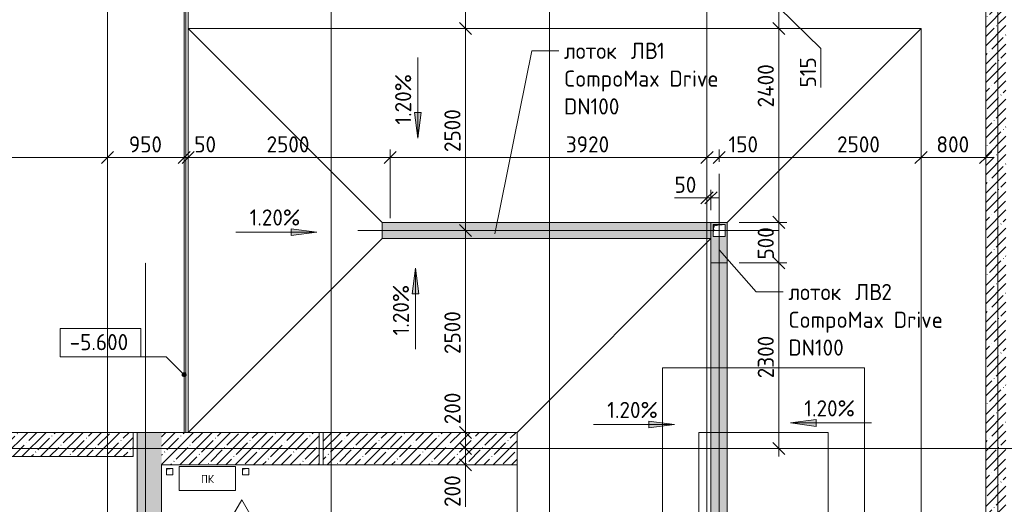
# Model space of a CAD drawing. Header units: millimetres. Extents: x 93132 to 156147, y -10965 to 65044.
# Tile 42 of 58: x 104414 to 116600, y 34510 to 40508. Entities that reach past the tile are written whole.
import ezdxf

# ---------------------------------------------------------------- set-up
doc = ezdxf.new("R2010")
doc.units = ezdxf.units.MM
for name, pattern in [('3_ Штрих_ 1 х 1 мм', [2, 1, -1]), ('4_ Штрихпунктир_ 10 х 2 мм', [14, 10, -2, 0, -2]), ('4_ Штрихпунктир_ 15 х 2 мм', [19, 15, -2, 0, -2])]:
    doc.linetypes.add(name, pattern=pattern)
for name, color, linetype, lineweight in [('A-ANNO-DIMS', 7, 'Continuous', 5), ('A-ANNO-DIMS-100', 7, 'Continuous', 5), ('A-ANNO-NOTE', 7, 'Continuous', 5), ('A-DETL', 7, 'Continuous', 25), ('A-DETL-GENF', 7, 'Continuous', 13), ('A-FLOR', 7, 'Continuous', 13), ('A-FLOR-IDEN', 7, 'Continuous', 5), ('A-GENM', 7, 'Continuous', 13), ('A-WALL', 7, 'Continuous', 13), ('A-WALL-PATT', 7, 'Continuous', 13), ('C-PRKG', 7, 'Continuous', 13), ('G-ANNO-DIMS', 7, 'Continuous', 5), ('G-ANNO-TEXT', 7, 'Continuous', 5), ('M-EQPM', 7, 'Continuous', 13), ('S-GRID', 7, 'Continuous', 5)]:
    doc.layers.add(name, color=color, linetype=linetype, lineweight=lineweight)
doc.styles.add('GOST Common', font='GOST_Common.ttf', dxfattribs={"height": 100})
doc.styles.add('GOST Common_2', font='GOST_Common.ttf', dxfattribs={"height": 200})
doc.dimstyles.new('2_мм', dxfattribs={"dimscale": 304.8, "dimtxt": 201.142999, "dimasz": 0.492126, "dimexe": 0.328084, "dimexo": 0.492126, "dimgap": 0, "dimtad": 1, "dimdec": 0, "dimdsep": 46, "dimtxsty": 'GOST Common_2', "dimblk1": 'OBLIQUE', "dimblk2": 'OBLIQUE', "dimsah": 1, "dimcen": 0.09, "dimdle": 0.328084, "dimadec": 5, "dimazin": 2, "dimtfac": 1, "dimtdec": 4, "dimtix": 1, "dimtmove": 0, "dimatfit": 3, "dimfxl": 1, "dimtvp": 1, "dimtolj": 1, "dimtzin": 0, "dimarcsym": 2})
doc.dimstyles.new('2_мм_1', dxfattribs={"dimscale": 304.8, "dimtxt": 201.142999, "dimasz": 0.492126, "dimexe": 0.328084, "dimexo": 0.492126, "dimgap": 0, "dimtad": 1, "dimdec": 0, "dimdsep": 46, "dimtxsty": 'GOST Common_2', "dimblk1": 'OBLIQUE', "dimblk2": 'OBLIQUE', "dimsah": 1, "dimcen": 0.09, "dimdle": 0.328084, "dimadec": 5, "dimazin": 2, "dimtfac": 1, "dimtdec": 4, "dimtix": 1, "dimtmove": 1, "dimatfit": 3, "dimfxl": 1, "dimtvp": 1, "dimtolj": 1, "dimtzin": 0, "dimarcsym": 2})
pattern_1 = [(45, (0, 0), (-114.04925, 114.04925), []), (45, (114.05, 0), (-114.04925, 114.04925), [201.612, -40.322, 3.353, -36.97])]

# ---------------------------------------------------------------- blocks, each defined once
blk = doc.blocks.new('АР_Лоток - 200х100h_ЛВ1-7518962--01_Подвал_МП_часть Г')
at = {"layer": 'M-EQPM', "true_color": 0xdddddd}
blk.add_hatch(color=254, dxfattribs=at).paths.add_polyline_path([(20700, -100), (20700, 100), (0, 100), (0, -100), (17182, -100)])
at = {"layer": 'M-EQPM'}
blk.add_line((0, 100), (0, -100), dxfattribs=at)
blk = doc.blocks.new('АР_Лоток - 200х100h_ЛВ1-7189406--01_Подвал_МП_часть Г')
at = {"layer": 'M-EQPM', "true_color": 0xdddddd}
blk.add_hatch(color=254, dxfattribs=at).paths.add_polyline_path([(3334, -100), (4070, -100), (4070, 100), (0, 100), (0, -100), (1970, -100)])
at = {"layer": 'M-EQPM'}
blk.add_line((4070, -100), (4070, 100), dxfattribs=at)
blk = doc.blocks.new('АР_Канал вертикальный прямоугольный - ПК-3237398--01_Подвал_МП_часть Г')
at = {"layer": 'A-DETL-GENF', "linetype": '3_ Штрих_ 1 х 1 мм'}
for p, q in [((350, 150), (-350, 150)), ((-350, 150), (-350, -150)), ((350, -150), (350, 150)), ((-350, -150), (350, -150))]:
    blk.add_line(p, q, dxfattribs=at)
at = {"layer": 'M-EQPM'}
for p, q in [((-350, -150), (-350, 150)), ((-350, 150), (350, 150)), ((350, 150), (350, -150)), ((350, -150), (-350, -150))]:
    blk.add_line(p, q, dxfattribs=at)
blk = doc.blocks.new('АР_Канал вертикальный прямоугольный - ВК-5405369--01_Подвал_МП_часть Г')
at = {"layer": 'A-DETL-GENF'}
blk.add_hatch(color=256, dxfattribs=at).paths.add_polyline_path([(-75, -75), (-60, 60), (75, 75), (-75, 75)])
at = {"layer": 'A-DETL-GENF', "linetype": '3_ Штрих_ 1 х 1 мм'}
for p, q in [((75, 75), (-75, 75)), ((-75, 75), (-75, -75)), ((75, 75), (-75, 75)), ((-75, 75), (-75, -75)), ((-75, -75), (-60, 60)), ((-75, -75), (-60, 60)), ((-60, 60), (75, 75)), ((-60, 60), (75, 75)), ((75, -75), (75, 75)), ((-75, -75), (75, -75))]:
    blk.add_line(p, q, dxfattribs=at)
at = {"layer": 'M-EQPM'}
for p, q in [((-75, -75), (-75, 75)), ((-75, 75), (75, 75)), ((75, 75), (75, -75)), ((75, -75), (-75, -75))]:
    blk.add_line(p, q, dxfattribs=at)
blk = doc.blocks.new('АР_Канал вертикальный прямоугольный - АПТ-5386077--01_Подвал_МП_часть Г')
at = {"layer": 'A-DETL-GENF'}
blk.add_hatch(color=256, dxfattribs=at).paths.add_polyline_path([(-40, -40), (-32, 32), (40, 40), (-40, 40)])
at = {"layer": 'A-DETL-GENF', "linetype": '3_ Штрих_ 1 х 1 мм'}
for p, q in [((40, 40), (-40, 40)), ((-40, 40), (-40, -40)), ((40, 40), (-40, 40)), ((-40, 40), (-40, -40)), ((-40, -40), (-32, 32)), ((-40, -40), (-32, 32)), ((-32, 32), (40, 40)), ((-32, 32), (40, 40)), ((40, -40), (40, 40)), ((-40, -40), (40, -40))]:
    blk.add_line(p, q, dxfattribs=at)
at = {"layer": 'M-EQPM'}
for p, q in [((-40, -40), (-40, 40)), ((-40, 40), (40, 40)), ((40, 40), (40, -40)), ((40, -40), (-40, -40))]:
    blk.add_line(p, q, dxfattribs=at)
blk = doc.blocks.new('АР_Лоток - 200х100h-4193532--01_Подвал_МП_часть Г')
at = {"layer": 'M-EQPM', "true_color": 0x408080, "transparency": 33554560}
h = blk.add_hatch(color=137, dxfattribs=at)
h.paths.add_polyline_path([(500, 100), (0, 100), (0, -100), (500, -100)])
h.paths.add_polyline_path([(175, 75), (175, -75), (25, -75), (25, 75), (40, 75)])
at = {"layer": 'M-EQPM'}
for p, q in [((500, -100), (500, 100)), ((0, -100), (200, -100))]:
    blk.add_line(p, q, dxfattribs=at)
blk = doc.blocks.new('АР-Заполнение деф_ шва - Д_ш_-4338033--01_Подвал_МП_часть Г')
at = {"layer": 'A-GENM'}
for p, q in [((13575, 25), (39975, 25)), ((13575, -25), (39975, -25))]:
    blk.add_line(p, q, dxfattribs=at)
blk = doc.blocks.new('АР_Машиноместо - 4900x2400_М__5300х2500_-3113489--01_Подвал_МП_часть Г')
at = {"layer": 'C-PRKG'}
for p, q in [((2500, 5300), (0, 5300)), ((0, 0), (0, 5300)), ((2500, 0), (2500, 5300)), ((450, 4500), (2050, 4500)), ((450, 800), (450, 4500)), ((2050, 800), (2050, 4500)), ((450, 800), (2050, 800)), ((2500, 0), (0, 0))]:
    blk.add_line(p, q, dxfattribs=at)
blk = doc.blocks.new('DIMBLOCK21--01_Подвал_МП_часть Г')
at = {"layer": 'A-ANNO-DIMS-100', "transparency": 16777216}
for p, q in [((102210, 38759), (102210, 38903)), ((105500, 38759), (105500, 38903)), ((102210, 38803), (105500, 38803)), ((102210, 38803), (102210, 38759)), ((105500, 38803), (105500, 38759))]:
    blk.add_line(p, q, dxfattribs=at)
at = {"layer": 'A-ANNO-DIMS-100', "lineweight": 25, "transparency": 16777216}
for p, q in [((102210, 38803), (102285, 38878)), ((105500, 38803), (105575, 38878)), ((102210, 38803), (102135, 38728)), ((105500, 38803), (105425, 38728))]:
    blk.add_line(p, q, dxfattribs=at)
at = {"layer": 'A-ANNO-DIMS-100', "color": 0, "transparency": 16777216, "insert": (103575, 39065), "char_height": 200, "width": 670.93, "attachment_point": 1, "line_spacing_factor": 1.022761, "style": 'GOST Common_2'}
blk.add_mtext('3290', dxfattribs=at)
blk = doc.blocks.new('_Oblique')
at = {"color": 0, "linetype": 'ByBlock', "lineweight": -2}
blk.add_line((-0.5, -0.5), (0.5, 0.5), dxfattribs=at)
blk = doc.blocks.new('DIMBLOCK22--01_Подвал_МП_часть Г')
at = {"layer": 'A-ANNO-DIMS-100', "transparency": 16777216}
for p, q in [((105500, 38759), (105500, 38903)), ((106450, 38759), (106450, 38903)), ((105500, 38803), (106450, 38803)), ((105500, 38803), (105500, 38759)), ((106450, 38803), (106450, 38759))]:
    blk.add_line(p, q, dxfattribs=at)
at = {"layer": 'A-ANNO-DIMS-100', "lineweight": 25, "transparency": 16777216}
for p, q in [((105500, 38803), (105575, 38878)), ((106450, 38803), (106525, 38878)), ((105500, 38803), (105425, 38728)), ((106450, 38803), (106375, 38728))]:
    blk.add_line(p, q, dxfattribs=at)
at = {"layer": 'A-ANNO-DIMS-100', "color": 0, "transparency": 16777216, "insert": (105765, 39065), "char_height": 200, "width": 503.2, "attachment_point": 1, "line_spacing_factor": 1.022761, "style": 'GOST Common_2'}
blk.add_mtext('950', dxfattribs=at)
blk = doc.blocks.new('DIMBLOCK23--01_Подвал_МП_часть Г')
at = {"layer": 'A-ANNO-DIMS-100', "transparency": 16777216}
for p, q in [((106450, 38759), (106450, 38903)), ((106500, 38759), (106500, 38903)), ((106450, 38803), (106500, 38803)), ((106450, 38803), (106450, 38759)), ((106475, 38803), (106475, 38803)), ((106854, 38803), (106475, 38803)), ((106500, 38803), (106500, 38759))]:
    blk.add_line(p, q, dxfattribs=at)
at = {"layer": 'A-ANNO-DIMS-100', "lineweight": 25, "transparency": 16777216}
for p, q in [((106450, 38803), (106525, 38878)), ((106500, 38803), (106575, 38878)), ((106450, 38803), (106375, 38728)), ((106500, 38803), (106425, 38728))]:
    blk.add_line(p, q, dxfattribs=at)
at = {"layer": 'A-ANNO-DIMS-100', "color": 0, "transparency": 16777216, "insert": (106575, 39065), "char_height": 200, "width": 335.47, "attachment_point": 1, "line_spacing_factor": 1.022761, "style": 'GOST Common_2'}
blk.add_mtext('50', dxfattribs=at)
blk = doc.blocks.new('DIMBLOCK24--01_Подвал_МП_часть Г')
at = {"layer": 'A-ANNO-DIMS-100', "transparency": 16777216}
for p, q in [((106500, 38759), (106500, 38903)), ((109000, 38050), (109000, 38903)), ((106500, 38803), (109000, 38803)), ((106500, 38803), (106500, 38759)), ((109000, 38803), (109000, 38050))]:
    blk.add_line(p, q, dxfattribs=at)
at = {"layer": 'A-ANNO-DIMS-100', "lineweight": 25, "transparency": 16777216}
for p, q in [((106500, 38803), (106575, 38878)), ((109000, 38803), (109075, 38878)), ((106500, 38803), (106425, 38728)), ((109000, 38803), (108925, 38728))]:
    blk.add_line(p, q, dxfattribs=at)
at = {"layer": 'A-ANNO-DIMS-100', "color": 0, "transparency": 16777216, "insert": (107470, 39065), "char_height": 200, "width": 670.93, "attachment_point": 1, "line_spacing_factor": 1.022761, "style": 'GOST Common_2'}
blk.add_mtext('2500', dxfattribs=at)
blk = doc.blocks.new('DIMBLOCK25--01_Подвал_МП_часть Г')
at = {"layer": 'A-ANNO-DIMS-100', "transparency": 16777216}
for p, q in [((109000, 38050), (109000, 38903)), ((112920, 38759), (112920, 38903)), ((109000, 38803), (112920, 38803)), ((109000, 38803), (109000, 38050)), ((111074, 38803), (110960, 38803)), ((111733, 38803), (111074, 38803)), ((112920, 38803), (112920, 38759))]:
    blk.add_line(p, q, dxfattribs=at)
at = {"layer": 'A-ANNO-DIMS-100', "lineweight": 25, "transparency": 16777216}
for p, q in [((109000, 38803), (109075, 38878)), ((112920, 38803), (112995, 38878)), ((109000, 38803), (108925, 38728)), ((112920, 38803), (112845, 38728))]:
    blk.add_line(p, q, dxfattribs=at)
at = {"layer": 'A-ANNO-DIMS-100', "color": 0, "transparency": 16777216, "insert": (111174, 39065), "char_height": 200, "width": 670.93, "attachment_point": 1, "line_spacing_factor": 1.022761, "style": 'GOST Common_2'}
blk.add_mtext('3920', dxfattribs=at)
blk = doc.blocks.new('DIMBLOCK26--01_Подвал_МП_часть Г')
at = {"layer": 'A-ANNO-DIMS-100', "transparency": 16777216}
for p, q in [((112920, 38759), (112920, 38903)), ((113070, 38750), (113070, 38903)), ((112920, 38803), (113070, 38803)), ((112920, 38803), (112920, 38759)), ((113087, 38803), (112995, 38803)), ((113070, 38803), (113070, 38750)), ((113569, 38803), (113087, 38803))]:
    blk.add_line(p, q, dxfattribs=at)
at = {"layer": 'A-ANNO-DIMS-100', "lineweight": 25, "transparency": 16777216}
for p, q in [((112920, 38803), (112995, 38878)), ((113070, 38803), (113145, 38878)), ((112920, 38803), (112845, 38728)), ((113070, 38803), (112995, 38728))]:
    blk.add_line(p, q, dxfattribs=at)
at = {"layer": 'A-ANNO-DIMS-100', "color": 0, "transparency": 16777216, "insert": (113187, 39065), "char_height": 200, "width": 458.2, "attachment_point": 1, "line_spacing_factor": 1.022761, "style": 'GOST Common_2'}
blk.add_mtext('150', dxfattribs=at)
blk = doc.blocks.new('DIMBLOCK27--01_Подвал_МП_часть Г')
at = {"layer": 'A-ANNO-DIMS-100', "transparency": 16777216}
for p, q in [((113070, 38750), (113070, 38903)), ((115570, 38759), (115570, 38903)), ((113070, 38803), (115570, 38803)), ((113070, 38803), (113070, 38750)), ((114430, 38803), (114320, 38803)), ((115090, 38803), (114430, 38803)), ((115570, 38803), (115570, 38759))]:
    blk.add_line(p, q, dxfattribs=at)
at = {"layer": 'A-ANNO-DIMS-100', "lineweight": 25, "transparency": 16777216}
for p, q in [((113070, 38803), (113145, 38878)), ((115570, 38803), (115645, 38878)), ((113070, 38803), (112995, 38728)), ((115570, 38803), (115495, 38728))]:
    blk.add_line(p, q, dxfattribs=at)
at = {"layer": 'A-ANNO-DIMS-100', "color": 0, "transparency": 16777216, "insert": (114530, 39065), "char_height": 200, "width": 670.93, "attachment_point": 1, "line_spacing_factor": 1.022761, "style": 'GOST Common_2'}
blk.add_mtext('2500', dxfattribs=at)
blk = doc.blocks.new('DIMBLOCK28--01_Подвал_МП_часть Г')
at = {"layer": 'A-ANNO-DIMS-100', "transparency": 16777216}
for p, q in [((115570, 38759), (115570, 38903)), ((116370, 38759), (116370, 38903)), ((115570, 38803), (116470, 38803)), ((115570, 38803), (115570, 38759)), ((116370, 38803), (116370, 38759))]:
    blk.add_line(p, q, dxfattribs=at)
at = {"layer": 'A-ANNO-DIMS-100', "lineweight": 25, "transparency": 16777216}
for p, q in [((115570, 38803), (115645, 38878)), ((116370, 38803), (116445, 38878)), ((115570, 38803), (115495, 38728)), ((116370, 38803), (116295, 38728))]:
    blk.add_line(p, q, dxfattribs=at)
at = {"layer": 'A-ANNO-DIMS-100', "color": 0, "transparency": 16777216, "insert": (115760, 39065), "char_height": 200, "width": 503.2, "attachment_point": 1, "line_spacing_factor": 1.022761, "style": 'GOST Common_2'}
blk.add_mtext('800', dxfattribs=at)
blk = doc.blocks.new('DIMBLOCK29--01_Подвал_МП_часть Г')
at = {"layer": 'A-ANNO-DIMS-100', "lineweight": 25, "transparency": 16777216}
for p, q in [((109931, 35200), (109856, 35275)), ((109931, 35200), (110006, 35125)), ((109931, 35000), (109856, 35075)), ((109931, 35000), (110006, 34925))]:
    blk.add_line(p, q, dxfattribs=at)
at = {"layer": 'A-ANNO-DIMS-100', "transparency": 16777216}
for p, q in [((109975, 35200), (109831, 35200)), ((109931, 34900), (109931, 35200)), ((109931, 35200), (109975, 35200)), ((109931, 34996), (109931, 35100)), ((109975, 35000), (109831, 35000)), ((109931, 35000), (109975, 35000)), ((109931, 34477), (109931, 34996))]:
    blk.add_line(p, q, dxfattribs=at)
at = {"layer": 'A-ANNO-DIMS-100', "color": 0, "transparency": 16777216, "insert": (109670, 34477), "char_height": 200, "width": 503.2, "attachment_point": 1, "rotation": 90, "line_spacing_factor": 1.022761, "style": 'GOST Common_2'}
blk.add_mtext('200', dxfattribs=at)
blk = doc.blocks.new('DIMBLOCK30--01_Подвал_МП_часть Г')
at = {"layer": 'A-ANNO-DIMS-100', "transparency": 16777216}
for p, q in [((109931, 35920), (109931, 35401)), ((109975, 35400), (109831, 35400)), ((109931, 35401), (109931, 35300)), ((109931, 35200), (109931, 35400)), ((109931, 35400), (109975, 35400)), ((109975, 35200), (109831, 35200)), ((109931, 35200), (109975, 35200))]:
    blk.add_line(p, q, dxfattribs=at)
at = {"layer": 'A-ANNO-DIMS-100', "lineweight": 25, "transparency": 16777216}
for p, q in [((109931, 35400), (109856, 35475)), ((109931, 35400), (110006, 35325)), ((109931, 35200), (109856, 35275)), ((109931, 35200), (110006, 35125))]:
    blk.add_line(p, q, dxfattribs=at)
at = {"layer": 'A-ANNO-DIMS-100', "color": 0, "transparency": 16777216, "insert": (109670, 35501), "char_height": 200, "width": 503.2, "attachment_point": 1, "rotation": 90, "line_spacing_factor": 1.022761, "style": 'GOST Common_2'}
blk.add_mtext('200', dxfattribs=at)
blk = doc.blocks.new('DIMBLOCK31--01_Подвал_МП_часть Г')
at = {"layer": 'A-ANNO-DIMS-100', "transparency": 16777216}
for p, q in [((109975, 37900), (109831, 37900)), ((109931, 35400), (109931, 37900)), ((109931, 37900), (109975, 37900)), ((109975, 35400), (109831, 35400)), ((109931, 35400), (109975, 35400))]:
    blk.add_line(p, q, dxfattribs=at)
at = {"layer": 'A-ANNO-DIMS-100', "lineweight": 25, "transparency": 16777216}
for p, q in [((109931, 37900), (109856, 37975)), ((109931, 37900), (110006, 37825)), ((109931, 35400), (109856, 35475)), ((109931, 35400), (110006, 35325))]:
    blk.add_line(p, q, dxfattribs=at)
at = {"layer": 'A-ANNO-DIMS-100', "color": 0, "transparency": 16777216, "insert": (109670, 36370), "char_height": 200, "width": 670.93, "attachment_point": 1, "rotation": 90, "line_spacing_factor": 1.022761, "style": 'GOST Common_2'}
blk.add_mtext('2500', dxfattribs=at)
blk = doc.blocks.new('DIMBLOCK32--01_Подвал_МП_часть Г')
at = {"layer": 'A-ANNO-DIMS-100', "lineweight": 25, "transparency": 16777216}
for p, q in [((109931, 40400), (109856, 40475)), ((109931, 40400), (110006, 40325)), ((109931, 37900), (109856, 37975)), ((109931, 37900), (110006, 37825))]:
    blk.add_line(p, q, dxfattribs=at)
at = {"layer": 'A-ANNO-DIMS-100', "transparency": 16777216}
for p, q in [((109975, 40400), (109831, 40400)), ((109931, 37900), (109931, 40400)), ((109931, 40400), (109975, 40400)), ((109975, 37900), (109831, 37900)), ((109931, 37900), (109975, 37900))]:
    blk.add_line(p, q, dxfattribs=at)
at = {"layer": 'A-ANNO-DIMS-100', "color": 0, "transparency": 16777216, "insert": (109670, 38870), "char_height": 200, "width": 670.93, "attachment_point": 1, "rotation": 90, "line_spacing_factor": 1.022761, "style": 'GOST Common_2'}
blk.add_mtext('2500', dxfattribs=at)
blk = doc.blocks.new('DIMBLOCK33--01_Подвал_МП_часть Г')
at = {"layer": 'A-ANNO-DIMS-100', "lineweight": 25, "transparency": 16777216}
for p, q in [((109931, 41675), (109856, 41750)), ((109931, 41675), (110006, 41600)), ((109931, 40400), (109856, 40475)), ((109931, 40400), (110006, 40325))]:
    blk.add_line(p, q, dxfattribs=at)
at = {"layer": 'A-ANNO-DIMS-100', "transparency": 16777216}
for p, q in [((109975, 41675), (109831, 41675)), ((109931, 40400), (109931, 41675)), ((109931, 41675), (109975, 41675)), ((109975, 40400), (109831, 40400)), ((109931, 40400), (109975, 40400))]:
    blk.add_line(p, q, dxfattribs=at)
at = {"layer": 'A-ANNO-DIMS-100', "color": 0, "transparency": 16777216, "insert": (109670, 40777), "char_height": 200, "width": 625.93, "attachment_point": 1, "rotation": 90, "line_spacing_factor": 1.022761, "style": 'GOST Common_2'}
blk.add_mtext('1275', dxfattribs=at)
blk = doc.blocks.new('Высотные отметки - Frame_2-749557--01_Подвал_МП_часть Г')
at = {"layer": 'G-ANNO-DIMS'}
for p, q in [((-5, 3.5), (-5, 0)), ((5, 3.5), (-5, 3.5)), ((5, 0), (5, 3.5)), ((-5, 0), (5, 0))]:
    blk.add_line(p, q, dxfattribs=at)
blk = doc.blocks.new('Марка полов - Марка полов-4106608--01_Подвал_МП_часть Г')
at = {"layer": 'A-FLOR-IDEN'}
for p, q in [((0, 7), (-6.06, -3.5)), ((6.06, -3.5), (0, 7)), ((-6.06, -3.5), (6.06, -3.5))]:
    blk.add_line(p, q, dxfattribs=at)
blk = doc.blocks.new('DIMBLOCK114--01_Подвал_МП_часть Г')
at = {"layer": 'A-ANNO-DIMS-100', "transparency": 16777216}
for p, q in [((112920, 38259), (112920, 38403)), ((112970, 38150), (112970, 38403)), ((112519, 38303), (112898, 38303)), ((112820, 38303), (113070, 38303)), ((112898, 38303), (112945, 38303)), ((112920, 38303), (112920, 38259)), ((112970, 38303), (112970, 38150))]:
    blk.add_line(p, q, dxfattribs=at)
at = {"layer": 'A-ANNO-DIMS-100', "lineweight": 25, "transparency": 16777216}
for p, q in [((112920, 38303), (112845, 38228)), ((112970, 38303), (112895, 38228)), ((112920, 38303), (112995, 38378)), ((112970, 38303), (113045, 38378))]:
    blk.add_line(p, q, dxfattribs=at)
at = {"layer": 'A-ANNO-DIMS-100', "color": 0, "transparency": 16777216, "insert": (112519, 38565), "char_height": 200, "width": 335.47, "attachment_point": 1, "line_spacing_factor": 1.022761, "style": 'GOST Common_2'}
blk.add_mtext('50', dxfattribs=at)
blk = doc.blocks.new('DIMBLOCK115--01_Подвал_МП_часть Г')
at = {"layer": 'A-ANNO-DIMS-100', "lineweight": 25, "transparency": 16777216}
for p, q in [((113809, 37500), (113734, 37575)), ((113809, 37500), (113884, 37425)), ((113809, 35200), (113734, 35275)), ((113809, 35200), (113884, 35125))]:
    blk.add_line(p, q, dxfattribs=at)
at = {"layer": 'A-ANNO-DIMS-100', "transparency": 16777216}
for p, q in [((113320, 37500), (113909, 37500)), ((113809, 37500), (113320, 37500)), ((113809, 35100), (113809, 37500)), ((113853, 35200), (113709, 35200)), ((113809, 35200), (113853, 35200))]:
    blk.add_line(p, q, dxfattribs=at)
at = {"layer": 'A-ANNO-DIMS-100', "color": 0, "transparency": 16777216, "insert": (113548, 36070), "char_height": 200, "width": 670.93, "attachment_point": 1, "rotation": 90, "line_spacing_factor": 1.022761, "style": 'GOST Common_2'}
blk.add_mtext('2300', dxfattribs=at)
blk = doc.blocks.new('DIMBLOCK116--01_Подвал_МП_часть Г')
at = {"layer": 'A-ANNO-DIMS-100', "lineweight": 25, "transparency": 16777216}
for p, q in [((113809, 38000), (113734, 38075)), ((113809, 38000), (113884, 37925)), ((113809, 37500), (113734, 37575)), ((113809, 37500), (113884, 37425))]:
    blk.add_line(p, q, dxfattribs=at)
at = {"layer": 'A-ANNO-DIMS-100', "transparency": 16777216}
for p, q in [((113320, 38000), (113909, 38000)), ((113809, 38000), (113320, 38000)), ((113809, 37500), (113809, 38000)), ((113320, 37500), (113909, 37500)), ((113809, 37500), (113320, 37500))]:
    blk.add_line(p, q, dxfattribs=at)
at = {"layer": 'A-ANNO-DIMS-100', "color": 0, "transparency": 16777216, "insert": (113548, 37540), "char_height": 200, "width": 503.2, "attachment_point": 1, "rotation": 90, "line_spacing_factor": 1.022761, "style": 'GOST Common_2'}
blk.add_mtext('500', dxfattribs=at)
blk = doc.blocks.new('DIMBLOCK117--01_Подвал_МП_часть Г')
at = {"layer": 'A-ANNO-DIMS-100', "lineweight": 25, "transparency": 16777216}
for p, q in [((113809, 40400), (113734, 40475)), ((113809, 40400), (113884, 40325)), ((113809, 38000), (113734, 38075)), ((113809, 38000), (113884, 37925))]:
    blk.add_line(p, q, dxfattribs=at)
at = {"layer": 'A-ANNO-DIMS-100', "transparency": 16777216}
for p, q in [((113853, 40400), (113709, 40400)), ((113809, 38000), (113809, 40400)), ((113809, 40400), (113853, 40400)), ((113809, 40002), (113809, 39322)), ((113809, 39322), (113809, 39200)), ((113320, 38000), (113909, 38000)), ((113809, 38000), (113320, 38000))]:
    blk.add_line(p, q, dxfattribs=at)
at = {"layer": 'A-ANNO-DIMS-100', "color": 0, "transparency": 16777216, "insert": (113548, 39422), "char_height": 200, "width": 695.48, "attachment_point": 1, "rotation": 90, "line_spacing_factor": 1.022761, "style": 'GOST Common_2'}
blk.add_mtext('2400', dxfattribs=at)
blk = doc.blocks.new('DIMBLOCK118--01_Подвал_МП_часть Г')
at = {"layer": 'A-ANNO-DIMS-100', "lineweight": 25, "transparency": 16777216}
for p, q in [((113809, 40915), (113734, 40990)), ((113809, 40915), (113884, 40840)), ((113809, 40400), (113734, 40475)), ((113809, 40400), (113884, 40325))]:
    blk.add_line(p, q, dxfattribs=at)
at = {"layer": 'A-ANNO-DIMS-100', "transparency": 16777216}
for p, q in [((113853, 40915), (113709, 40915)), ((113809, 40400), (113809, 40915)), ((113809, 40915), (113853, 40915)), ((114331, 40152), (113809, 40658)), ((113853, 40400), (113709, 40400)), ((113809, 40400), (113853, 40400)), ((114331, 39670), (114331, 40152))]:
    blk.add_line(p, q, dxfattribs=at)
at = {"layer": 'A-ANNO-DIMS-100', "color": 0, "transparency": 16777216, "insert": (114070, 39670), "char_height": 200, "width": 458.2, "attachment_point": 1, "rotation": 90, "line_spacing_factor": 1.022761, "style": 'GOST Common_2'}
blk.add_mtext('515', dxfattribs=at)

msp = doc.modelspace()

# ---------------------------------------------------------------- hatches: boundary and pattern name
at = {"layer": 'A-WALL-PATT', "lineweight": 5}
h = msp.add_hatch(dxfattribs=at)
h.set_pattern_fill('FP_1', color=256, style=0, pattern_type=2)
h.set_pattern_definition(pattern_1)
h.paths.add_polyline_path([(116370, 30605), (116620, 30605), (116620, 41115.075192), (116370, 41115.075192), (116370, 30984.670829)])
h = msp.add_hatch(dxfattribs=at)
h.set_pattern_fill('FP_1', color=256, style=0, pattern_type=2)
h.set_pattern_definition(pattern_1)
h.paths.add_polyline_path([(103300, 35100), (105820, 35100), (105820, 35400), (103300, 35400)])
h = msp.add_hatch(dxfattribs=at)
h.set_pattern_fill('FP_1', color=256, style=0, pattern_type=2)
h.set_pattern_definition(pattern_1)
h.paths.add_polyline_path([(106170, 7850), (106170, 35400), (105870, 35400), (105870, 7850)])
h = msp.add_hatch(dxfattribs=at)
h.set_pattern_fill('FP_1', color=256, style=0, pattern_type=2)
h.set_pattern_definition(pattern_1)
h.paths.add_polyline_path([(108120, 35000), (108120, 35400), (106170, 35400), (106170, 35000)])
h = msp.add_hatch(dxfattribs=at)
h.set_pattern_fill('FP_1', color=256, style=0, pattern_type=2)
h.set_pattern_definition(pattern_1)
h.paths.add_polyline_path([(110570, 35000), (110570, 35400), (108170, 35400), (108170, 35000), (109088.304255, 35000)])
at = {"layer": 'G-ANNO-DIMS'}
for points in [[(109341.77462, 39040.077891), (109383.574288, 39357.577891), (109299.974952, 39357.577891)], [(108090.54595, 37878.639006), (107773.04595, 37920.438674), (107773.04595, 37836.839338)], [(109313.583164, 37431.571602), (109271.783496, 37114.071602), (109355.382832, 37114.071602)], [(112516.495843, 35496.581778), (112198.995843, 35538.381446), (112198.995843, 35454.78211)], [(113955.336382, 35516.581778), (114272.836382, 35474.78211), (114272.836382, 35558.381446)]]:
    msp.add_hatch(color=256, dxfattribs=at).paths.add_polyline_path(points)
h = msp.add_hatch(color=256, dxfattribs=at)
edge = h.paths.add_edge_path()
edge.add_arc((106450, 36113.422234), 25, 0, 360)

# ---------------------------------------------------------------- linework, layer by layer
at = {"layer": 'A-DETL', "linetype": '4_ Штрихпунктир_ 15 х 2 мм', "lineweight": 5}
for p, q in [((113070, 15500), (113070, 38600)), ((108600, 37900), (113800, 37900))]:
    msp.add_line(p, q, dxfattribs=at)
at = {"layer": 'A-FLOR'}
for p, q in [((106450, 61800), (106450, 35400)), ((106470, 42075), (106470, 35400)), ((106500, 35400), (106500, 42075)), ((108900, 38000), (106500, 40400)), ((106500, 40400), (115570, 40400)), ((115570, 40400), (113170, 38000)), ((115570, 40400), (115570, 13420)), ((108900, 37800), (108900, 38000)), ((108900, 38000), (113170, 38000)), ((113170, 38000), (113170, 15800)), ((106500, 35400), (108900, 37800)), ((112970, 37800), (108900, 37800)), ((110570, 35400), (112970, 37800)), ((112970, 15800), (112970, 37800)), ((105870, 35400), (105820, 35400)), ((108170, 35400), (108120, 35400)), ((108170, 35000), (108120, 35000)), ((110570, 28800), (110570, 35000))]:
    msp.add_line(p, q, dxfattribs=at)
at = {"layer": 'A-WALL'}
for p, q in [((116370, 41115.075192), (116370, 30605)), ((105820, 35400), (101575, 35400)), ((105820, 35100), (105820, 35400)), ((105870, 35400), (105870, 7850)), ((108120, 35400), (105870, 35400)), ((108120, 35000), (108120, 35400)), ((110570, 35400), (108170, 35400)), ((108170, 35400), (108170, 35000)), ((110570, 35000), (110570, 35400)), ((96970, 35100), (105820, 35100)), ((106170, 28800), (106170, 35000)), ((106170, 35000), (108120, 35000)), ((108170, 35000), (110570, 35000))]:
    msp.add_line(p, q, dxfattribs=at)
at = {"layer": 'G-ANNO-DIMS'}
for p, q in [((109341.77462, 40040.077891), (109341.77462, 39040.077891)), ((109383.574288, 39357.577891), (109299.974952, 39357.577891)), ((109299.974952, 39357.577891), (109341.77462, 39040.077891)), ((109341.77462, 39040.077891), (109383.574288, 39357.577891)), ((108090.54595, 37878.639006), (107773.04595, 37920.438674)), ((107773.04595, 37920.438674), (107773.04595, 37836.839338)), ((107090.54595, 37878.639006), (108090.54595, 37878.639006)), ((107773.04595, 37836.839338), (108090.54595, 37878.639006)), ((109313.583164, 37431.571602), (109271.783496, 37114.071602)), ((109355.382832, 37114.071602), (109313.583164, 37431.571602)), ((109313.583164, 36431.571602), (109313.583164, 37431.571602)), ((109271.783496, 37114.071602), (109355.382832, 37114.071602)), ((106227.189533, 36336.232701), (105414.72789, 36336.232701)), ((106450, 36113.422234), (106227.189533, 36336.232701)), ((111516.495843, 35496.581778), (112516.495843, 35496.581778)), ((112516.495843, 35496.581778), (112198.995843, 35538.381446)), ((112198.995843, 35538.381446), (112198.995843, 35454.78211)), ((112198.995843, 35454.78211), (112516.495843, 35496.581778)), ((114272.836382, 35558.381446), (113955.336382, 35516.581778)), ((113955.336382, 35516.581778), (114272.836382, 35474.78211)), ((114955.336382, 35516.581778), (113955.336382, 35516.581778)), ((114272.836382, 35474.78211), (114272.836382, 35558.381446))]:
    msp.add_line(p, q, dxfattribs=at)
msp.add_circle((106450, 36113.422234), 25, dxfattribs=at)
at = {"layer": 'G-ANNO-TEXT'}
for p, q in [((110295.083441, 37856.772292), (110752.565569, 40122.670172)), ((110752.565569, 40122.670172), (111085.924919, 40122.670172)), ((113076.011059, 37655.914202), (113529.184095, 37137.918052)), ((113529.184095, 37137.918052), (113862.543446, 37137.918052))]:
    msp.add_line(p, q, dxfattribs=at)
at = {"layer": 'S-GRID', "linetype": '4_ Штрихпунктир_ 10 х 2 мм'}
for p, q in [((105500, 33200), (105500, 63183.748364)), ((108270, -3519.290123), (108270, 63183.748364)), ((110970, -1911.296705), (110970, 63183.748364)), ((110970, -1610.369524), (110970, 63183.748364)), ((112920, -1911.296705), (112920, 63183.748364)), ((116520, -1911.296705), (116520, 63183.748364)), ((105970, -1911.296705), (105970, 37500)), ((108270, -1911.296705), (108270, 37500)), ((144546.401273, 35200), (94908.239269, 35200)), ((146832.347903, 35200), (94908.239269, 35200)), ((144546.401273, 35200), (104974.772979, 35200))]:
    msp.add_line(p, q, dxfattribs=at)

# ---------------------------------------------------------------- block references
at = {"layer": 'A-FLOR-IDEN', "xscale": 99.99999999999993, "yscale": 99.99999999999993, "zscale": 99.99999999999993}
msp.add_blockref('Марка полов - Марка полов-4106608--01_Подвал_МП_часть Г', (107161.63861, 33867.298582), dxfattribs=at)
at = {"layer": 'A-GENM', "rotation": 270}
msp.add_blockref('АР-Заполнение деф_ шва - Д_ш_-4338033--01_Подвал_МП_часть Г', (106475, 75375), dxfattribs=at)
at = {"layer": 'C-PRKG', "rotation": 180}
msp.add_blockref('АР_Машиноместо - 4900x2400_М__5300х2500_-3113489--01_Подвал_МП_часть Г', (114870, 36200), dxfattribs=at)
at = {"layer": 'G-ANNO-DIMS', "xscale": 99.99999999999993, "yscale": 99.99999999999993, "zscale": 99.99999999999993}
msp.add_blockref('Высотные отметки - Frame_2-749557--01_Подвал_МП_часть Г', (105414.72789, 36336.232701), dxfattribs=at)
at = {"layer": 'M-EQPM'}
for name, p in [('АР_Лоток - 200х100h_ЛВ1-7189406--01_Подвал_МП_часть Г', (108900, 37900)), ('АР_Канал вертикальный прямоугольный - ВК-5405369--01_Подвал_МП_часть Г', (113070, 37900)), ('АР_Канал вертикальный прямоугольный - ПК-3237398--01_Подвал_МП_часть Г', (106736.357624, 34830)), ('АР_Канал вертикальный прямоугольный - АПТ-5386077--01_Подвал_МП_часть Г', (106270, 34915.006502)), ('АР_Канал вертикальный прямоугольный - АПТ-5386077--01_Подвал_МП_часть Г', (107210, 34915))]:
    msp.add_blockref(name, p, dxfattribs=at)
at = {"layer": 'M-EQPM', "rotation": 270}
for name, p in [('АР_Лоток - 200х100h-4193532--01_Подвал_МП_часть Г', (113070, 38000)), ('АР_Лоток - 200х100h_ЛВ1-7518962--01_Подвал_МП_часть Г', (113070, 37500))]:
    msp.add_blockref(name, p, dxfattribs=at)

# ---------------------------------------------------------------- texts
at = {"layer": 'A-ANNO-NOTE', "insert": (106658.764368, 34873.609736), "char_height": 100, "width": 192.405, "attachment_point": 1, "style": 'GOST Common'}
msp.add_mtext('ПК', dxfattribs=at)
at = {"layer": 'G-ANNO-DIMS', "char_height": 200, "width": 794.08103471, "attachment_point": 1, "rotation": 90, "line_spacing_factor": 1.022761, "style": 'GOST Common_2'}
for insert in [(109060.408959, 39209.210793), (109032.217504, 36600.704504)]:
    msp.add_mtext('1.20%', dxfattribs=dict(at, insert=insert))
at = {"layer": 'G-ANNO-DIMS', "char_height": 200, "attachment_point": 1, "line_spacing_factor": 1.022761, "style": 'GOST Common_2'}
for s, insert, width in [('1.20%', (107259.678852, 38160.004667), 794.08103471), ('-5.600', (105032.571363, 36617.598362), 917.17566319), ('1.20%', (111685.628745, 35777.947438), 794.08103471), ('1.20%', (114124.469284, 35797.947438), 794.08103471)]:
    msp.add_mtext(s, dxfattribs=dict(at, insert=insert, width=width))
at = {"layer": 'G-ANNO-TEXT', "char_height": 200, "attachment_point": 1, "style": 'GOST Common_2'}
for s, insert, width in [('\\fGOST Common|b0|i0|c204|p34|; ', (111904.987419, 40222.670172), 88.185625), ('ЛВ', (111977.747836, 40222.670172), 392.826875), ('1 ', (112301.862419, 40222.670172), 208.43875), ('лоток', (111150.924919, 40222.670172), 913.92375), ('CompoMax Drive', (111150.924919, 39878.711839), 2348.944375), ('DN100', (111150.924919, 39534.753506), 873.839375), ('лоток', (113927.543446, 37237.918052), 913.92375), ('\\fGOST Common|b0|i0|c204|p34|; ', (114681.605946, 37237.918052), 88.185625), ('ЛВ', (114754.366362, 37237.918052), 392.826875), ('2 ', (115078.480946, 37237.918052), 264.556875), ('CompoMax Drive', (113927.543446, 36893.959718), 2348.944375), ('DN100', (113927.543446, 36550.001385), 873.839375)]:
    msp.add_mtext(s, dxfattribs=dict(at, insert=insert, width=width))

# ---------------------------------------------------------------- dimensions: what is measured, and where the dimension line sits
at = {"layer": 'A-ANNO-DIMS'}
for base, p1, p2, override, picture, middle in [((109931.23425, 41675), (109825.168232, 40400), (109825.168232, 41675), {"dimpost": '<>', "dimfxl": 1275}, 'DIMBLOCK33--01_Подвал_МП_часть Г', (109831.23425, 41037.5)), ((109931.23425, 40400), (109825.168232, 37900), (109825.168232, 40400), {"dimpost": '<>', "dimfxl": 2500}, 'DIMBLOCK32--01_Подвал_МП_часть Г', (109831.23425, 39150)), ((113809.479228, 38000), (113170, 37500), (113170, 38000), {"dimpost": '<>', "dimfxl": 500}, 'DIMBLOCK116--01_Подвал_МП_часть Г', (113709.479228, 37750)), ((109931.23425, 37900), (109825.168232, 35400), (109825.168232, 37900), {"dimpost": '<>', "dimfxl": 2500}, 'DIMBLOCK31--01_Подвал_МП_часть Г', (109831.23425, 36650)), ((113809.479228, 37500), (113703.413211, 35200), (113170, 37500), {"dimpost": '<>', "dimfxl": 2361.044187}, 'DIMBLOCK115--01_Подвал_МП_часть Г', (113709.479228, 36350))]:
    dim = msp.add_linear_dim(base=base, p1=p1, p2=p2, angle=90, dimstyle='2_мм', override=override, dxfattribs=at)
    dim.commit()
    dim.dimension.update_dxf_attribs({"geometry": picture, "text_midpoint": middle})
for base, p1, p2, override, picture, middle in [((113809.479228, 40915), (113703.413211, 40400), (113703.413211, 40915), {"dimpost": '<>', "dimfxl": 515}, 'DIMBLOCK118--01_Подвал_МП_часть Г', (114202.882207, 39899.348574)), ((113809.479228, 40400), (113170, 38000), (113703.413211, 40400), {"dimpost": '<>', "dimfxl": 2458.562518}, 'DIMBLOCK117--01_Подвал_МП_часть Г', (113681.446901, 39770.058024)), ((109931.23425, 35400), (109825.168232, 35200), (109825.168232, 35400), {"dimpost": '<>', "dimfxl": 200}, 'DIMBLOCK30--01_Подвал_МП_часть Г', (109803.201922, 35752.631849)), ((109931.23425, 35200), (109825.168232, 35000), (109825.168232, 35200), {"dimpost": '<>', "dimfxl": 200}, 'DIMBLOCK29--01_Подвал_МП_часть Г', (109803.201922, 34728.243219))]:
    dim = msp.add_linear_dim(base=base, p1=p1, p2=p2, angle=90, dimstyle='2_мм_1', override=override, dxfattribs=at)
    dim.commit()
    dim.dimension.update_dxf_attribs({"geometry": picture, "text_midpoint": middle, "dimtype": 160, "text_rotation": 90})
for base, p1, p2, override, picture, middle in [((105500, 38803.306315), (102210, 38909.372332), (105500, 38909.372332), {"dimpost": '<>', "dimfxl": 3290}, 'DIMBLOCK21--01_Подвал_МП_часть Г', (103855, 38903.306315)), ((106450, 38803.306315), (105500, 38909.372332), (106450, 38909.372332), {"dimpost": '<>', "dimfxl": 950}, 'DIMBLOCK22--01_Подвал_МП_часть Г', (105975, 38903.306315)), ((109000, 38803.306315), (106500, 38909.372332), (109000, 37900), {"dimpost": '<>', "dimfxl": 2696.077244}, 'DIMBLOCK24--01_Подвал_МП_часть Г', (107750, 38903.306315)), ((116370, 38803.306315), (115570, 38909.372332), (116370, 38909.372332), {"dimpost": '<>', "dimfxl": 800}, 'DIMBLOCK28--01_Подвал_МП_часть Г', (115970, 38903.306315))]:
    dim = msp.add_linear_dim(base=base, p1=p1, p2=p2, dimstyle='2_мм', override=override, dxfattribs=at)
    dim.commit()
    dim.dimension.update_dxf_attribs({"geometry": picture, "text_midpoint": middle})
for base, p1, p2, override, picture, middle in [((106500, 38803.306315), (106450, 38909.372332), (106500, 38909.372332), {"dimpost": '<>', "dimfxl": 50}, 'DIMBLOCK23--01_Подвал_МП_часть Г', (106742.608229, 38931.338642)), ((112920, 38803.306315), (109000, 37900), (112920, 38909.372332), {"dimpost": '<>', "dimfxl": 4047.867649}, 'DIMBLOCK25--01_Подвал_МП_часть Г', (111509.305708, 38931.338642)), ((113070, 38803.306315), (112920, 38909.372332), (113070, 38600), {"dimpost": '<>', "dimfxl": 343.818615}, 'DIMBLOCK26--01_Подвал_МП_часть Г', (113415.779417, 38931.338642)), ((115570, 38803.306315), (113070, 38600), (115570, 38909.372332), {"dimpost": '<>', "dimfxl": 2519.069519}, 'DIMBLOCK27--01_Подвал_МП_часть Г', (114865.934118, 38931.338642)), ((112970, 38303.306315), (112920, 38409.372332), (112970, 38000), {"dimpost": '<>', "dimfxl": 412.414484}, 'DIMBLOCK114--01_Подвал_МП_часть Г', (112686.493609, 38431.338642))]:
    dim = msp.add_linear_dim(base=base, p1=p1, p2=p2, dimstyle='2_мм_1', override=override, dxfattribs=at)
    dim.commit()
    dim.dimension.update_dxf_attribs({"geometry": picture, "text_midpoint": middle, "dimtype": 160})

doc.saveas('drawing.dxf')
